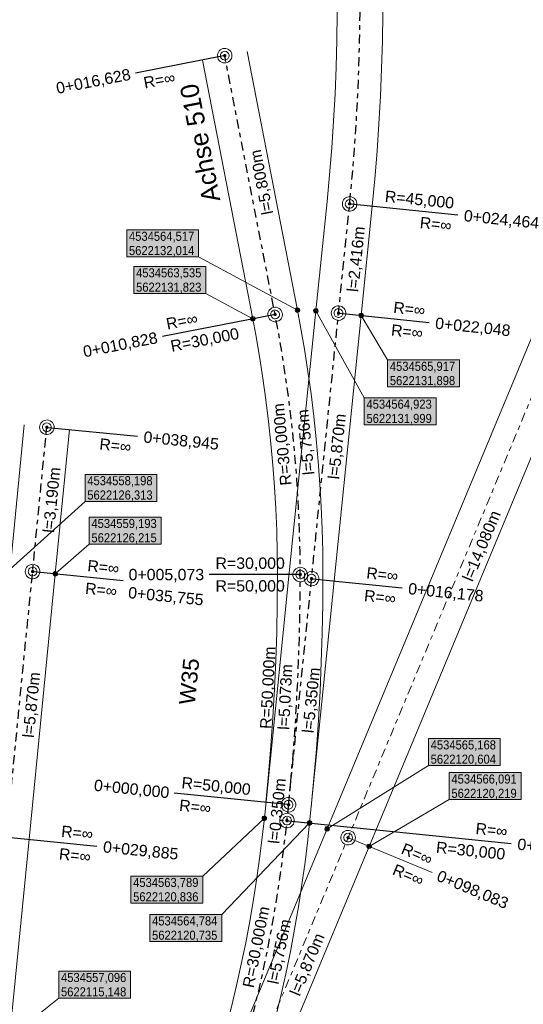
# Model space of a CAD drawing. Extents: x 4534497 to 4534598, y 5622071 to 5622343.
# Tile 5 of 44: x 4534558 to 4534569, y 5622117 to 5622138. Entities that reach past the tile are written whole.
import ezdxf

# ---------------------------------------------------------------- set-up
doc = ezdxf.new("R2010")
doc.units = 0
doc.linetypes.add('LT00000', pattern=[0])
doc.linetypes.add('LT00008', pattern=[0.42, 0.2, -0.1, 0.02, -0.1])
for name, color, linetype, lineweight, true_color in [('A-ELEMENTE', 18, 'LT00000', 5, 0x000000), ('A-LAENGEN', 18, 'LT00000', 5, 0x000000), ('Achsbeschriftung Gleis', 18, 'LT00000', 5, 0x000000), ('ACHSEN', 18, 'LT00000', 5, 0x000000), ('BESCHRIFTUNG', 18, 'LT00000', 5, 0x000000), ('GLEISE', 18, 'LT00000', 5, 0x000000), ('TXT- KOOR_A501', 18, 'LT00000', 5, 0x000000), ('TXT- KOOR_A509', 18, 'LT00000', 5, 0x000000), ('TXT- KOOR_A510', 18, 'LT00000', 5, 0x000000), ('TXT- KOOR_A511', 18, 'LT00000', 5, 0x000000), ('W-NR', 18, 'LT00000', 5, 0x000000)]:
    doc.layers.add(name, color=color, linetype=linetype, lineweight=lineweight, true_color=true_color)
doc.styles.add('TS100', font='arial.ttf', dxfattribs={"height": 0.2})

# ---------------------------------------------------------------- blocks, each defined once
blk = doc.blocks.new('SYMB1109')
at = {"color": 0, "linetype": 'ByBlock', "lineweight": -2, "flags": 128}
for points in [[(0.5, 0), (0.489765, 0.100649), (0.459479, 0.197178), (0.410382, 0.285634), (0.344483, 0.362396), (0.264482, 0.424322), (0.173653, 0.468876), (0.075714, 0.494234), (-0.025325, 0.499358), (-0.125326, 0.484039), (-0.220197, 0.448902), (-0.306053, 0.395388), (-0.379379, 0.325686), (-0.437173, 0.242651), (-0.47707, 0.149682), (-0.497435, 0.050584), (-0.497435, -0.050584), (-0.47707, -0.149682), (-0.437173, -0.242651), (-0.379379, -0.325686), (-0.306053, -0.395388), (-0.220197, -0.448902), (-0.125326, -0.484039), (-0.025325, -0.499358), (0.075714, -0.494234), (0.173653, -0.468876), (0.264482, -0.424322), (0.344483, -0.362396), (0.410382, -0.285634), (0.459479, -0.197178), (0.489765, -0.100649), (0.5, 0)], [(0.3, 0), (0.283745, 0.09741), (0.236742, 0.184264), (0.164084, 0.25115), (0.073646, 0.29082), (-0.024774, 0.298975), (-0.120509, 0.274732), (-0.203184, 0.220717), (-0.263842, 0.142784), (-0.295908, 0.049378), (-0.295908, -0.049378), (-0.263842, -0.142784), (-0.203184, -0.220717), (-0.120509, -0.274732), (-0.024774, -0.298975), (0.073646, -0.29082), (0.164084, -0.25115), (0.236742, -0.184264), (0.283745, -0.09741), (0.3, 0)]]:
    blk.add_lwpolyline(points, close=True, dxfattribs=at)
blk = doc.blocks.new('SYMB151')
at = {"color": 0, "linetype": 'ByBlock', "lineweight": -2, "flags": 128}
for points in [[(0.5, 0), (0.489765, 0.100649), (0.459479, 0.197178), (0.410382, 0.285634), (0.344483, 0.362396), (0.264482, 0.424322), (0.173653, 0.468876), (0.075714, 0.494234), (-0.025325, 0.499358), (-0.125326, 0.484039), (-0.220197, 0.448902), (-0.306053, 0.395388), (-0.379379, 0.325686), (-0.437173, 0.242651), (-0.47707, 0.149682), (-0.497435, 0.050584), (-0.497435, -0.050584), (-0.47707, -0.149682), (-0.437173, -0.242651), (-0.379379, -0.325686), (-0.306053, -0.395388), (-0.220197, -0.448902), (-0.125326, -0.484039), (-0.025325, -0.499358), (0.075714, -0.494234), (0.173653, -0.468876), (0.264482, -0.424322), (0.344483, -0.362396), (0.410382, -0.285634), (0.459479, -0.197178), (0.489765, -0.100649), (0.5, 0)], [(0.26, 0), (0.24432, 0.088925), (0.199172, 0.167125), (0.13, 0.225167), (0.045149, 0.25605), (-0.045149, 0.25605), (-0.13, 0.225167), (-0.199172, 0.167125), (-0.24432, 0.088925), (-0.26, 0), (-0.24432, -0.088925), (-0.199172, -0.167125), (-0.13, -0.225167), (-0.045149, -0.25605), (0.045149, -0.25605), (0.13, -0.225167), (0.199172, -0.167125), (0.24432, -0.088925), (0.26, 0)]]:
    blk.add_lwpolyline(points, close=True, dxfattribs=at)

msp = doc.modelspace()

# ---------------------------------------------------------------- hatches: boundary and pattern name
at = {"layer": 'TXT- KOOR_A501', "linetype": 'Continuous', "lineweight": 25, "true_color": 0xffffff}
for points in [[(4534567.395, 5622121.997), (4534568.975, 5622121.997), (4534568.975, 5622122.591), (4534567.395, 5622122.591)], [(4534567.851, 5622121.246), (4534569.431, 5622121.246), (4534569.431, 5622121.84), (4534567.851, 5622121.84)]]:
    msp.add_hatch(color=7, dxfattribs=at).paths.add_polyline_path(points)
at = {"layer": 'TXT- KOOR_A509', "linetype": 'Continuous', "lineweight": 25, "true_color": 0xffffff}
for points in [[(4534566.498, 5622130.325), (4534568.078, 5622130.325), (4534568.078, 5622130.919), (4534566.498, 5622130.919)], [(4534565.984, 5622129.492), (4534567.564, 5622129.492), (4534567.564, 5622130.086), (4534565.984, 5622130.086)], [(4534560.855, 5622118.97), (4534562.435, 5622118.97), (4534562.435, 5622119.564), (4534560.855, 5622119.564)], [(4534561.271, 5622118.125), (4534562.851, 5622118.125), (4534562.851, 5622118.719), (4534561.271, 5622118.719)]]:
    msp.add_hatch(color=7, dxfattribs=at).paths.add_polyline_path(points)
at = {"layer": 'TXT- KOOR_A510', "linetype": 'Continuous', "lineweight": 25, "true_color": 0xffffff}
for points in [[(4534560.763, 5622133.185), (4534562.343, 5622133.185), (4534562.343, 5622133.779), (4534560.763, 5622133.779)], [(4534560.92, 5622132.38), (4534562.5, 5622132.38), (4534562.5, 5622132.975), (4534560.92, 5622132.975)]]:
    msp.add_hatch(color=7, dxfattribs=at).paths.add_polyline_path(points)
at = {"layer": 'TXT- KOOR_A511', "linetype": 'Continuous', "lineweight": 25, "true_color": 0xffffff}
for points in [[(4534559.847, 5622127.808), (4534561.427, 5622127.808), (4534561.427, 5622128.402), (4534559.847, 5622128.402)], [(4534559.938, 5622126.867), (4534561.518, 5622126.867), (4534561.518, 5622127.461), (4534559.938, 5622127.461)], [(4534559.269, 5622116.879), (4534560.849, 5622116.879), (4534560.849, 5622117.474), (4534559.269, 5622117.474)]]:
    msp.add_hatch(color=7, dxfattribs=at).paths.add_polyline_path(points)

# ---------------------------------------------------------------- linework, layer by layer
at = {"layer": 'ACHSEN', "color": 1, "linetype": 'LT00008', "lineweight": 18, "true_color": 0xff0000, "flags": 128}
msp.add_lwpolyline([(4534500.04, 5622086.432), (4534500.3, 5622086.017), (4534500.567, 5622085.606), (4534500.841, 5622085.2), (4534501.121, 5622084.798), (4534501.408, 5622084.401), (4534501.701, 5622084.009), (4534502.001, 5622083.621), (4534502.307, 5622083.239), (4534502.619, 5622082.861), (4534502.938, 5622082.489), (4534503.262, 5622082.122), (4534503.592, 5622081.76), (4534503.928, 5622081.404), (4534504.27, 5622081.053), (4534504.618, 5622080.708), (4534504.971, 5622080.368), (4534505.33, 5622080.035), (4534505.694, 5622079.707), (4534506.064, 5622079.385), (4534506.438, 5622079.069), (4534506.818, 5622078.76), (4534507.203, 5622078.457), (4534507.592, 5622078.16), (4534507.987, 5622077.869), (4534508.386, 5622077.585), (4534508.79, 5622077.308), (4534509.198, 5622077.037), (4534509.61, 5622076.773), (4534510.027, 5622076.515), (4534510.448, 5622076.265), (4534510.873, 5622076.021), (4534511.302, 5622075.784), (4534511.735, 5622075.555), (4534512.171, 5622075.332), (4534512.611, 5622075.117), (4534513.055, 5622074.908), (4534513.501, 5622074.707), (4534513.951, 5622074.514), (4534514.405, 5622074.328), (4534514.861, 5622074.149), (4534515.32, 5622073.978), (4534515.781, 5622073.814), (4534516.246, 5622073.658), (4534516.712, 5622073.509), (4534517.182, 5622073.368), (4534517.653, 5622073.235), (4534518.127, 5622073.109), (4534518.602, 5622072.991), (4534519.079, 5622072.881), (4534519.558, 5622072.779), (4534520.039, 5622072.684), (4534520.521, 5622072.598), (4534521.005, 5622072.519), (4534521.49, 5622072.448), (4534521.975, 5622072.385), (4534522.462, 5622072.331), (4534522.95, 5622072.284), (4534523.438, 5622072.245), (4534523.927, 5622072.214), (4534524.417, 5622072.191), (4534524.906, 5622072.176), (4534525.396, 5622072.169), (4534525.886, 5622072.17), (4534526.376, 5622072.179), (4534526.865, 5622072.195), (4534527.355, 5622072.22), (4534527.843, 5622072.253), (4534528.332, 5622072.294), (4534528.819, 5622072.343), (4534529.306, 5622072.4), (4534529.791, 5622072.465), (4534530.276, 5622072.538), (4534530.759, 5622072.618), (4534531.241, 5622072.707), (4534531.721, 5622072.803), (4534532.2, 5622072.907), (4534532.677, 5622073.019), (4534533.152, 5622073.139), (4534533.625, 5622073.266), (4534534.096, 5622073.402), (4534534.564, 5622073.544), (4534535.03, 5622073.695), (4534535.494, 5622073.853), (4534535.955, 5622074.019), (4534536.413, 5622074.192), (4534536.869, 5622074.372), (4534537.321, 5622074.56), (4534537.77, 5622074.756), (4534538.216, 5622074.959), (4534538.659, 5622075.168), (4534539.098, 5622075.386), (4534539.534, 5622075.61), (4534539.965, 5622075.841), (4534540.393, 5622076.08), (4534540.817, 5622076.325), (4534541.237, 5622076.577), (4534541.653, 5622076.836), (4534542.065, 5622077.102), (4534542.472, 5622077.375), (4534542.874, 5622077.654), (4534543.272, 5622077.939), (4534543.666, 5622078.232), (4534544.054, 5622078.53), (4534544.438, 5622078.835), (4534544.816, 5622079.146), (4534545.19, 5622079.463), (4534545.558, 5622079.786), (4534545.92, 5622080.115), (4534546.278, 5622080.45), (4534546.63, 5622080.791), (4534546.976, 5622081.138), (4534547.317, 5622081.49), (4534547.651, 5622081.848), (4534547.98, 5622082.211), (4534548.303, 5622082.579), (4534548.62, 5622082.953), (4534548.931, 5622083.332), (4534549.235, 5622083.715), (4534549.533, 5622084.104), (4534549.825, 5622084.498), (4534550.11, 5622084.896), (4534550.389, 5622085.299), (4534550.661, 5622085.706), (4534550.927, 5622086.118), (4534551.185, 5622086.534), (4534551.437, 5622086.954), (4534551.682, 5622087.378), (4534551.92, 5622087.806), (4534552.151, 5622088.238), (4534552.375, 5622088.674), (4534552.592, 5622089.114), (4534552.802, 5622089.556), (4534553.004, 5622090.002), (4534553.199, 5622090.452), (4534553.31, 5622090.717), (4534555.352, 5622095.662), (4534557.592, 5622101.087), (4534557.974, 5622102.012), (4534559.183, 5622104.926), (4534561.317, 5622110.053), (4534563.374, 5622114.992), (4534565.63, 5622120.411), (4534571.041, 5622133.41), (4534573.098, 5622138.349), (4534575.354, 5622143.768), (4534576.388, 5622146.251), (4534578.444, 5622151.19), (4534580.7, 5622156.609), (4534582.429, 5622160.761), (4534584.485, 5622165.7), (4534586.741, 5622171.119), (4534587.398, 5622172.697), (4534589.454, 5622177.636), (4534591.711, 5622183.055), (4534591.895, 5622183.509), (4534592.072, 5622183.965), (4534592.242, 5622184.425), (4534592.404, 5622184.887), (4534592.559, 5622185.352), (4534592.706, 5622185.819), (4534592.845, 5622186.289), (4534592.977, 5622186.761), (4534593.101, 5622187.235), (4534593.217, 5622187.711), (4534593.325, 5622188.189), (4534593.426, 5622188.668), (4534593.518, 5622189.149), (4534593.603, 5622189.632), (4534593.68, 5622190.115), (4534593.749, 5622190.6), (4534593.81, 5622191.086), (4534593.863, 5622191.573), (4534593.909, 5622192.061), (4534593.946, 5622192.55), (4534593.975, 5622193.039), (4534593.996, 5622193.528), (4534594.01, 5622194.018), (4534594.015, 5622194.508), (4534594.012, 5622194.998), (4534594.002, 5622195.487), (4534593.983, 5622195.977), (4534593.956, 5622196.466), (4534593.921, 5622196.955), (4534593.879, 5622197.443), (4534593.828, 5622197.93), (4534593.769, 5622198.416), (4534593.703, 5622198.902), (4534593.628, 5622199.386), (4534593.546, 5622199.869), (4534593.463, 5622200.314), (4534577.487, 5622282.449), (4534577.389, 5622282.929), (4534577.284, 5622283.408), (4534577.171, 5622283.884), (4534577.05, 5622284.359), (4534576.922, 5622284.832), (4534576.785, 5622285.302), (4534576.641, 5622285.771), (4534576.49, 5622286.237), (4534576.331, 5622286.7), (4534576.164, 5622287.16), (4534575.99, 5622287.618), (4534575.808, 5622288.073), (4534575.619, 5622288.525), (4534575.422, 5622288.974), (4534575.219, 5622289.42), (4534575.008, 5622289.862), (4534574.79, 5622290.3), (4534574.564, 5622290.735), (4534574.332, 5622291.167), (4534574.092, 5622291.594), (4534573.846, 5622292.017), (4534573.593, 5622292.437), (4534573.333, 5622292.852), (4534573.066, 5622293.263), (4534572.793, 5622293.669), (4534572.513, 5622294.071), (4534572.226, 5622294.469), (4534571.933, 5622294.861), (4534571.634, 5622295.249), (4534571.328, 5622295.632), (4534571.016, 5622296.01), (4534570.698, 5622296.382), (4534570.374, 5622296.75), (4534570.044, 5622297.112), (4534569.708, 5622297.468), (4534569.393, 5622297.793), (4534565.27, 5622301.971), (4534561.512, 5622305.779), (4534560.312, 5622306.996), (4534556.189, 5622311.174), (4534552.431, 5622314.982), (4534547.873, 5622319.601)], dxfattribs=at)
at = {"layer": 'ACHSEN', "color": 34, "linetype": 'LT00008', "lineweight": 25, "true_color": 0x954a00, "flags": 128}
msp.add_lwpolyline([(4534561.452, 5622110.376), (4534561.691, 5622110.962), (4534561.923, 5622111.55), (4534562.148, 5622112.142), (4534562.365, 5622112.736), (4534562.574, 5622113.332), (4534562.776, 5622113.932), (4534562.97, 5622114.534), (4534563.161, 5622115.15), (4534563.299, 5622115.621), (4534563.429, 5622116.093), (4534563.551, 5622116.567), (4534563.665, 5622117.044), (4534563.772, 5622117.522), (4534563.871, 5622118.002), (4534563.962, 5622118.483), (4534564.045, 5622118.966), (4534564.12, 5622119.45), (4534564.188, 5622119.935), (4534564.247, 5622120.421), (4534564.287, 5622120.786), (4534564.827, 5622126.109), (4534565.42, 5622131.949), (4534565.664, 5622134.352), (4534565.721, 5622134.95), (4534565.769, 5622135.548), (4534565.81, 5622136.146), (4534565.843, 5622136.745), (4534565.867, 5622137.345), (4534565.884, 5622137.945), (4534565.893, 5622138.544), (4534565.894, 5622139.144), (4534565.886, 5622139.744), (4534565.871, 5622140.344), (4534565.848, 5622140.944), (4534565.817, 5622141.543), (4534565.777, 5622142.142), (4534565.73, 5622142.74), (4534565.675, 5622143.337), (4534565.612, 5622143.934), (4534565.541, 5622144.53), (4534565.462, 5622145.124), (4534565.375, 5622145.718), (4534565.28, 5622146.31), (4534565.177, 5622146.902), (4534565.066, 5622147.49), (4534533.843, 5622308.014), (4534533.753, 5622308.496), (4534533.671, 5622308.979), (4534533.597, 5622309.463), (4534533.532, 5622309.949), (4534533.474, 5622310.435), (4534533.424, 5622310.922), (4534533.381, 5622311.41), (4534533.347, 5622311.899), (4534533.321, 5622312.388), (4534533.303, 5622312.878), (4534533.293, 5622313.368), (4534533.291, 5622313.734), (4534533.295, 5622314.367), (4534533.306, 5622314.999), (4534533.326, 5622315.631), (4534533.354, 5622316.263), (4534533.39, 5622316.895), (4534533.434, 5622317.526), (4534533.485, 5622318.156), (4534533.547, 5622318.799)], dxfattribs=at)
at = {"layer": 'ACHSEN', "color": 40, "linetype": 'LT00008', "lineweight": 25, "true_color": 0xffa52b, "flags": 128}
msp.add_lwpolyline([(4534564.322, 5622121.134), (4534564.382, 5622121.764), (4534564.434, 5622122.394), (4534564.478, 5622123.025), (4534564.514, 5622123.656), (4534564.542, 5622124.288), (4534564.562, 5622124.92), (4534564.574, 5622125.553), (4534564.578, 5622126.198), (4534564.574, 5622126.688), (4534564.561, 5622127.178), (4534564.541, 5622127.667), (4534564.513, 5622128.157), (4534564.477, 5622128.645), (4534564.433, 5622129.133), (4534564.381, 5622129.62), (4534564.321, 5622130.106), (4534564.253, 5622130.591), (4534564.177, 5622131.075), (4534564.094, 5622131.558), (4534564.026, 5622131.919), (4534562.918, 5622137.612)], dxfattribs=at)
at = {"layer": 'ACHSEN', "color": 225, "linetype": 'LT00008', "lineweight": 25, "true_color": 0x97537d, "flags": 128}
msp.add_lwpolyline([(4534553.443, 5622091.04), (4534553.681, 5622091.626), (4534553.911, 5622092.215), (4534554.134, 5622092.807), (4534554.349, 5622093.402), (4534554.557, 5622093.999), (4534554.757, 5622094.599), (4534554.95, 5622095.202), (4534555.139, 5622095.819), (4534555.275, 5622096.29), (4534555.404, 5622096.762), (4534555.525, 5622097.237), (4534555.638, 5622097.714), (4534555.743, 5622098.192), (4534555.841, 5622098.672), (4534555.93, 5622099.154), (4534556.012, 5622099.637), (4534556.086, 5622100.121), (4534556.152, 5622100.607), (4534556.21, 5622101.093), (4534556.248, 5622101.458), (4534556.773, 5622106.782), (4534557.35, 5622112.624), (4534557.594, 5622115.098), (4534558.119, 5622120.423), (4534558.695, 5622126.264), (4534559.008, 5622129.438)], dxfattribs=at)
at = {"layer": 'BESCHRIFTUNG', "color": 40, "lineweight": 25, "true_color": 0xffa52b}
for p, q in [((4534562.894, 5622137.607), (4534560.955, 5622137.23)), ((4534564.001, 5622131.914), (4534561.547, 5622131.437)), ((4534564.553, 5622126.198), (4534562.578, 5622126.198)), ((4534564.297, 5622121.137), (4534561.81, 5622121.389))]:
    msp.add_line(p, q, dxfattribs=at)
at = {"layer": 'BESCHRIFTUNG', "color": 34, "lineweight": 25, "true_color": 0x954a00}
for p, q in [((4534565.689, 5622134.35), (4534568.041, 5622134.111)), ((4534565.445, 5622131.946), (4534567.41, 5622131.746)), ((4534564.852, 5622126.106), (4534566.817, 5622125.907)), ((4534564.311, 5622120.783), (4534569.217, 5622120.285))]:
    msp.add_line(p, q, dxfattribs=at)
at = {"layer": 'BESCHRIFTUNG', "color": 225, "lineweight": 25, "true_color": 0x97537d}
for p, q in [((4534559.033, 5622129.436), (4534560.999, 5622129.242)), ((4534558.72, 5622126.262), (4534560.686, 5622126.068)), ((4534558.144, 5622120.42), (4534560.109, 5622120.226))]:
    msp.add_line(p, q, dxfattribs=at)
at = {"layer": 'BESCHRIFTUNG', "color": 1, "lineweight": 18, "true_color": 0xff0000}
msp.add_line((4534565.653, 5622120.402), (4534567.476, 5622119.643), dxfattribs=at)
at = {"layer": 'GLEISE', "color": 18, "lineweight": 18, "true_color": 0x000000, "flags": 128}
for points in [[(4534499.614, 5622086.17), (4534499.879, 5622085.748), (4534500.15, 5622085.33), (4534500.428, 5622084.917), (4534500.713, 5622084.509), (4534501.005, 5622084.105), (4534501.303, 5622083.706), (4534501.608, 5622083.312), (4534501.919, 5622082.923), (4534502.237, 5622082.539), (4534502.56, 5622082.161), (4534502.89, 5622081.788), (4534503.226, 5622081.42), (4534503.568, 5622081.058), (4534503.915, 5622080.701), (4534504.269, 5622080.35), (4534504.628, 5622080.005), (4534504.992, 5622079.666), (4534505.363, 5622079.332), (4534505.738, 5622079.005), (4534506.119, 5622078.684), (4534506.505, 5622078.37), (4534506.896, 5622078.061), (4534507.292, 5622077.76), (4534507.693, 5622077.464), (4534508.099, 5622077.175), (4534508.51, 5622076.893), (4534508.925, 5622076.618), (4534509.344, 5622076.349), (4534509.768, 5622076.088), (4534510.196, 5622075.833), (4534510.628, 5622075.585), (4534511.064, 5622075.344), (4534511.504, 5622075.111), (4534511.948, 5622074.885), (4534512.395, 5622074.666), (4534512.846, 5622074.454), (4534513.3, 5622074.25), (4534513.758, 5622074.053), (4534514.218, 5622073.864), (4534514.682, 5622073.682), (4534515.149, 5622073.508), (4534515.618, 5622073.341), (4534516.09, 5622073.182), (4534516.565, 5622073.031), (4534517.042, 5622072.888), (4534517.521, 5622072.752), (4534518.002, 5622072.625), (4534518.486, 5622072.505), (4534518.971, 5622072.393), (4534519.458, 5622072.289), (4534519.947, 5622072.193), (4534520.437, 5622072.105), (4534520.929, 5622072.025), (4534521.421, 5622071.953), (4534521.915, 5622071.889), (4534522.41, 5622071.833), (4534522.906, 5622071.786), (4534523.403, 5622071.746), (4534523.9, 5622071.714), (4534524.397, 5622071.691), (4534524.895, 5622071.676), (4534525.393, 5622071.669), (4534525.891, 5622071.67), (4534526.389, 5622071.679), (4534526.887, 5622071.696), (4534527.384, 5622071.721), (4534527.881, 5622071.755), (4534528.377, 5622071.796), (4534528.873, 5622071.846), (4534529.368, 5622071.904), (4534529.861, 5622071.97), (4534530.354, 5622072.044), (4534530.845, 5622072.126), (4534531.335, 5622072.216), (4534531.823, 5622072.314), (4534532.31, 5622072.419), (4534532.795, 5622072.533), (4534533.278, 5622072.655), (4534533.759, 5622072.785), (4534534.237, 5622072.922), (4534534.714, 5622073.067), (4534535.188, 5622073.22), (4534535.659, 5622073.381), (4534536.128, 5622073.55), (4534536.594, 5622073.726), (4534537.057, 5622073.909), (4534537.517, 5622074.1), (4534537.973, 5622074.299), (4534538.427, 5622074.505), (4534538.877, 5622074.718), (4534539.323, 5622074.939), (4534539.766, 5622075.167), (4534540.205, 5622075.403), (4534540.64, 5622075.645), (4534541.071, 5622075.894), (4534541.498, 5622076.151), (4534541.921, 5622076.414), (4534542.339, 5622076.684), (4534542.753, 5622076.961), (4534543.163, 5622077.245), (4534543.567, 5622077.536), (4534543.967, 5622077.833), (4534544.362, 5622078.136), (4534544.752, 5622078.446), (4534545.137, 5622078.762), (4534545.516, 5622079.085), (4534545.891, 5622079.413), (4534546.259, 5622079.748), (4534546.623, 5622080.089), (4534546.981, 5622080.435), (4534547.333, 5622080.787), (4534547.679, 5622081.145), (4534548.019, 5622081.509), (4534548.353, 5622081.878), (4534548.682, 5622082.253), (4534549.004, 5622082.633), (4534549.32, 5622083.018), (4534549.629, 5622083.408), (4534549.932, 5622083.803), (4534550.229, 5622084.203), (4534550.519, 5622084.608), (4534550.803, 5622085.018), (4534551.079, 5622085.432), (4534551.349, 5622085.85), (4534551.612, 5622086.273), (4534551.868, 5622086.7), (4534552.117, 5622087.132), (4534552.359, 5622087.567), (4534552.594, 5622088.006), (4534552.822, 5622088.449), (4534553.042, 5622088.896), (4534553.255, 5622089.346), (4534553.461, 5622089.8), (4534553.659, 5622090.257), (4534553.772, 5622090.526), (4534555.814, 5622095.471), (4534558.055, 5622100.896), (4534558.436, 5622101.821), (4534559.644, 5622104.734), (4534561.779, 5622109.861), (4534563.835, 5622114.8), (4534566.091, 5622120.219), (4534571.503, 5622133.218), (4534573.559, 5622138.157), (4534575.816, 5622143.576), (4534576.85, 5622146.059), (4534578.906, 5622150.998), (4534581.162, 5622156.417), (4534582.89, 5622160.569), (4534584.947, 5622165.508), (4534587.203, 5622170.927), (4534587.86, 5622172.505), (4534589.916, 5622177.444), (4534592.172, 5622182.863), (4534592.36, 5622183.324), (4534592.54, 5622183.788), (4534592.712, 5622184.256), (4534592.877, 5622184.726), (4534593.035, 5622185.198), (4534593.184, 5622185.673), (4534593.326, 5622186.151), (4534593.459, 5622186.631), (4534593.585, 5622187.112), (4534593.703, 5622187.596), (4534593.814, 5622188.082), (4534593.916, 5622188.569), (4534594.01, 5622189.059), (4534594.096, 5622189.549), (4534594.175, 5622190.041), (4534594.245, 5622190.534), (4534594.307, 5622191.028), (4534594.361, 5622191.523), (4534594.407, 5622192.019), (4534594.445, 5622192.516), (4534594.475, 5622193.013), (4534594.496, 5622193.511), (4534594.51, 5622194.008), (4534594.515, 5622194.506), (4534594.512, 5622195.005), (4534594.501, 5622195.502), (4534594.482, 5622196), (4534594.455, 5622196.497), (4534594.42, 5622196.994), (4534594.376, 5622197.49), (4534594.325, 5622197.986), (4534594.265, 5622198.48), (4534594.198, 5622198.974), (4534594.122, 5622199.466), (4534594.038, 5622199.957), (4534593.954, 5622200.409), (4534577.978, 5622282.545), (4534577.879, 5622283.033), (4534577.771, 5622283.519), (4534577.656, 5622284.004), (4534577.534, 5622284.486), (4534577.403, 5622284.967), (4534577.264, 5622285.445), (4534577.118, 5622285.922), (4534576.964, 5622286.395), (4534576.802, 5622286.866), (4534576.633, 5622287.334), (4534576.455, 5622287.8), (4534576.271, 5622288.263), (4534576.079, 5622288.722), (4534575.879, 5622289.178), (4534575.672, 5622289.631), (4534575.457, 5622290.081), (4534575.235, 5622290.527), (4534575.006, 5622290.969), (4534574.77, 5622291.407), (4534574.527, 5622291.842), (4534574.276, 5622292.272), (4534574.019, 5622292.699), (4534573.754, 5622293.121), (4534573.483, 5622293.539), (4534573.205, 5622293.952), (4534572.92, 5622294.361), (4534572.629, 5622294.764), (4534572.331, 5622295.164), (4534572.027, 5622295.558), (4534571.716, 5622295.947), (4534571.399, 5622296.331), (4534571.076, 5622296.71), (4534570.746, 5622297.083), (4534570.411, 5622297.452), (4534570.069, 5622297.814), (4534569.749, 5622298.144), (4534565.626, 5622302.322), (4534561.868, 5622306.13), (4534560.667, 5622307.347), (4534556.545, 5622311.525), (4534552.787, 5622315.333), (4534548.229, 5622319.952)], [(4534500.465, 5622086.694), (4534500.721, 5622086.286), (4534500.984, 5622085.882), (4534501.253, 5622085.483), (4534501.529, 5622085.088), (4534501.811, 5622084.697), (4534502.099, 5622084.312), (4534502.394, 5622083.93), (4534502.695, 5622083.554), (4534503.002, 5622083.183), (4534503.315, 5622082.817), (4534503.634, 5622082.456), (4534503.959, 5622082.1), (4534504.289, 5622081.75), (4534504.626, 5622081.405), (4534504.967, 5622081.065), (4534505.315, 5622080.732), (4534505.668, 5622080.403), (4534506.026, 5622080.081), (4534506.389, 5622079.765), (4534506.757, 5622079.454), (4534507.131, 5622079.15), (4534507.509, 5622078.852), (4534507.892, 5622078.56), (4534508.28, 5622078.274), (4534508.672, 5622077.995), (4534509.069, 5622077.722), (4534509.471, 5622077.456), (4534509.876, 5622077.196), (4534510.286, 5622076.943), (4534510.7, 5622076.696), (4534511.118, 5622076.457), (4534511.54, 5622076.224), (4534511.966, 5622075.998), (4534512.395, 5622075.779), (4534512.827, 5622075.567), (4534513.263, 5622075.363), (4534513.703, 5622075.165), (4534514.145, 5622074.975), (4534514.591, 5622074.792), (4534515.039, 5622074.616), (4534515.491, 5622074.447), (4534515.945, 5622074.286), (4534516.401, 5622074.133), (4534516.86, 5622073.987), (4534517.322, 5622073.848), (4534517.785, 5622073.717), (4534518.251, 5622073.593), (4534518.718, 5622073.477), (4534519.188, 5622073.369), (4534519.659, 5622073.269), (4534520.132, 5622073.176), (4534520.606, 5622073.091), (4534521.081, 5622073.013), (4534521.558, 5622072.944), (4534522.036, 5622072.882), (4534522.514, 5622072.828), (4534522.994, 5622072.782), (4534523.474, 5622072.743), (4534523.955, 5622072.713), (4534524.436, 5622072.69), (4534524.917, 5622072.675), (4534525.399, 5622072.669), (4534525.881, 5622072.67), (4534526.363, 5622072.678), (4534526.844, 5622072.695), (4534527.325, 5622072.72), (4534527.806, 5622072.752), (4534528.286, 5622072.792), (4534528.765, 5622072.84), (4534529.244, 5622072.896), (4534529.721, 5622072.96), (4534530.197, 5622073.031), (4534530.673, 5622073.111), (4534531.146, 5622073.198), (4534531.619, 5622073.292), (4534532.089, 5622073.395), (4534532.558, 5622073.505), (4534533.025, 5622073.623), (4534533.491, 5622073.748), (4534533.954, 5622073.881), (4534534.414, 5622074.022), (4534534.873, 5622074.169), (4534535.329, 5622074.325), (4534535.782, 5622074.488), (4534536.233, 5622074.658), (4534536.681, 5622074.836), (4534537.125, 5622075.021), (4534537.567, 5622075.213), (4534538.006, 5622075.412), (4534538.441, 5622075.618), (4534538.873, 5622075.832), (4534539.301, 5622076.053), (4534539.726, 5622076.28), (4534540.147, 5622076.515), (4534540.564, 5622076.756), (4534540.976, 5622077.004), (4534541.385, 5622077.259), (4534541.79, 5622077.52), (4534542.19, 5622077.788), (4534542.586, 5622078.062), (4534542.978, 5622078.343), (4534543.364, 5622078.63), (4534543.746, 5622078.924), (4534544.123, 5622079.224), (4534544.496, 5622079.53), (4534544.863, 5622079.841), (4534545.225, 5622080.159), (4534545.581, 5622080.483), (4534545.933, 5622080.812), (4534546.279, 5622081.148), (4534546.619, 5622081.488), (4534546.954, 5622081.835), (4534547.283, 5622082.186), (4534547.607, 5622082.543), (4534547.924, 5622082.906), (4534548.236, 5622083.273), (4534548.541, 5622083.646), (4534548.841, 5622084.023), (4534549.134, 5622084.405), (4534549.421, 5622084.792), (4534549.701, 5622085.184), (4534549.976, 5622085.58), (4534550.243, 5622085.98), (4534550.504, 5622086.385), (4534550.759, 5622086.794), (4534551.006, 5622087.208), (4534551.247, 5622087.625), (4534551.481, 5622088.046), (4534551.708, 5622088.471), (4534551.929, 5622088.899), (4534552.142, 5622089.331), (4534552.348, 5622089.767), (4534552.547, 5622090.205), (4534552.739, 5622090.647), (4534552.848, 5622090.908), (4534554.89, 5622095.853), (4534557.13, 5622101.278), (4534557.512, 5622102.202), (4534558.721, 5622105.118), (4534560.856, 5622110.246), (4534562.912, 5622115.185), (4534565.168, 5622120.604), (4534570.58, 5622133.602), (4534572.636, 5622138.541), (4534574.892, 5622143.96), (4534575.926, 5622146.444), (4534577.983, 5622151.383), (4534580.239, 5622156.802), (4534581.967, 5622160.953), (4534584.023, 5622165.892), (4534586.28, 5622171.311), (4534586.937, 5622172.889), (4534588.993, 5622177.828), (4534591.249, 5622183.247), (4534591.431, 5622183.693), (4534591.605, 5622184.142), (4534591.772, 5622184.594), (4534591.931, 5622185.049), (4534592.083, 5622185.506), (4534592.228, 5622185.966), (4534592.365, 5622186.427), (4534592.494, 5622186.891), (4534592.616, 5622187.357), (4534592.73, 5622187.825), (4534592.837, 5622188.295), (4534592.935, 5622188.767), (4534593.027, 5622189.24), (4534593.11, 5622189.714), (4534593.186, 5622190.19), (4534593.254, 5622190.667), (4534593.314, 5622191.145), (4534593.366, 5622191.624), (4534593.41, 5622192.103), (4534593.447, 5622192.584), (4534593.476, 5622193.065), (4534593.497, 5622193.546), (4534593.51, 5622194.027), (4534593.515, 5622194.509), (4534593.512, 5622194.991), (4534593.502, 5622195.472), (4534593.483, 5622195.954), (4534593.457, 5622196.435), (4534593.423, 5622196.915), (4534593.381, 5622197.395), (4534593.331, 5622197.874), (4534593.274, 5622198.353), (4534593.208, 5622198.83), (4534593.135, 5622199.306), (4534593.054, 5622199.781), (4534592.972, 5622200.218), (4534576.996, 5622282.354), (4534576.9, 5622282.826), (4534576.797, 5622283.296), (4534576.685, 5622283.765), (4534576.567, 5622284.232), (4534576.44, 5622284.697), (4534576.306, 5622285.159), (4534576.165, 5622285.62), (4534576.015, 5622286.078), (4534575.859, 5622286.534), (4534575.695, 5622286.987), (4534575.524, 5622287.437), (4534575.345, 5622287.884), (4534575.159, 5622288.329), (4534574.966, 5622288.77), (4534574.766, 5622289.208), (4534574.558, 5622289.643), (4534574.344, 5622290.074), (4534574.122, 5622290.502), (4534573.894, 5622290.926), (4534573.658, 5622291.346), (4534573.416, 5622291.763), (4534573.167, 5622292.175), (4534572.911, 5622292.583), (4534572.649, 5622292.987), (4534572.38, 5622293.387), (4534572.105, 5622293.782), (4534571.823, 5622294.173), (4534571.535, 5622294.559), (4534571.24, 5622294.94), (4534570.94, 5622295.317), (4534570.633, 5622295.688), (4534570.32, 5622296.055), (4534570.002, 5622296.416), (4534569.677, 5622296.772), (4534569.347, 5622297.123), (4534569.037, 5622297.441), (4534564.914, 5622301.62), (4534561.156, 5622305.428), (4534559.956, 5622306.644), (4534555.833, 5622310.823), (4534552.075, 5622314.631), (4534547.517, 5622319.25)], [(4534560.99, 5622110.569), (4534561.227, 5622111.148), (4534561.457, 5622111.731), (4534561.679, 5622112.316), (4534561.894, 5622112.904), (4534562.101, 5622113.495), (4534562.301, 5622114.088), (4534562.494, 5622114.684), (4534562.682, 5622115.295), (4534562.818, 5622115.757), (4534562.946, 5622116.222), (4534563.066, 5622116.688), (4534563.178, 5622117.156), (4534563.283, 5622117.627), (4534563.38, 5622118.098), (4534563.47, 5622118.572), (4534563.552, 5622119.047), (4534563.626, 5622119.523), (4534563.692, 5622120), (4534563.75, 5622120.478), (4534563.789, 5622120.836), (4534564.33, 5622126.159), (4534564.923, 5622131.999), (4534565.167, 5622134.403), (4534565.223, 5622134.993), (4534565.271, 5622135.585), (4534565.311, 5622136.177), (4534565.343, 5622136.769), (4534565.368, 5622137.362), (4534565.384, 5622137.955), (4534565.393, 5622138.548), (4534565.394, 5622139.142), (4534565.386, 5622139.735), (4534565.371, 5622140.328), (4534565.348, 5622140.921), (4534565.317, 5622141.514), (4534565.279, 5622142.106), (4534565.232, 5622142.697), (4534565.177, 5622143.288), (4534565.115, 5622143.878), (4534565.045, 5622144.467), (4534564.966, 5622145.055), (4534564.88, 5622145.642), (4534564.787, 5622146.228), (4534564.685, 5622146.813), (4534564.576, 5622147.395), (4534533.352, 5622307.919), (4534533.261, 5622308.408), (4534533.178, 5622308.899), (4534533.103, 5622309.392), (4534533.036, 5622309.885), (4534532.977, 5622310.38), (4534532.926, 5622310.875), (4534532.883, 5622311.372), (4534532.848, 5622311.868), (4534532.822, 5622312.366), (4534532.803, 5622312.864), (4534532.793, 5622313.361), (4534532.791, 5622313.734), (4534532.795, 5622314.373), (4534532.807, 5622315.012), (4534532.827, 5622315.65), (4534532.855, 5622316.288), (4534532.891, 5622316.926), (4534532.935, 5622317.563), (4534532.987, 5622318.2), (4534533.049, 5622318.849)], [(4534561.914, 5622110.184), (4534562.155, 5622110.776), (4534562.39, 5622111.37), (4534562.616, 5622111.967), (4534562.836, 5622112.567), (4534563.047, 5622113.17), (4534563.251, 5622113.775), (4534563.447, 5622114.383), (4534563.64, 5622115.006), (4534563.78, 5622115.484), (4534563.912, 5622115.964), (4534564.036, 5622116.446), (4534564.152, 5622116.931), (4534564.261, 5622117.417), (4534564.362, 5622117.905), (4534564.454, 5622118.394), (4534564.539, 5622118.885), (4534564.615, 5622119.377), (4534564.684, 5622119.87), (4534564.744, 5622120.365), (4534564.784, 5622120.735), (4534565.324, 5622126.058), (4534565.917, 5622131.898), (4534566.162, 5622134.302), (4534566.219, 5622134.906), (4534566.268, 5622135.51), (4534566.309, 5622136.116), (4534566.342, 5622136.721), (4534566.367, 5622137.327), (4534566.384, 5622137.934), (4534566.393, 5622138.541), (4534566.394, 5622139.147), (4534566.386, 5622139.754), (4534566.371, 5622140.36), (4534566.347, 5622140.966), (4534566.316, 5622141.572), (4534566.276, 5622142.178), (4534566.228, 5622142.782), (4534566.172, 5622143.387), (4534566.109, 5622143.99), (4534566.037, 5622144.592), (4534565.957, 5622145.194), (4534565.869, 5622145.794), (4534565.773, 5622146.393), (4534565.669, 5622146.991), (4534565.557, 5622147.586), (4534534.333, 5622308.11), (4534534.245, 5622308.583), (4534534.165, 5622309.058), (4534534.092, 5622309.534), (4534534.028, 5622310.012), (4534533.971, 5622310.49), (4534533.921, 5622310.969), (4534533.88, 5622311.449), (4534533.846, 5622311.93), (4534533.821, 5622312.411), (4534533.803, 5622312.892), (4534533.793, 5622313.374), (4534533.791, 5622313.735), (4534533.795, 5622314.361), (4534533.806, 5622314.987), (4534533.826, 5622315.613), (4534533.853, 5622316.238), (4534533.889, 5622316.863), (4534533.932, 5622317.488), (4534533.984, 5622318.112), (4534534.044, 5622318.748)], [(4534564.819, 5622121.084), (4534564.88, 5622121.72), (4534564.932, 5622122.356), (4534564.977, 5622122.993), (4534565.013, 5622123.631), (4534565.041, 5622124.269), (4534565.062, 5622124.908), (4534565.074, 5622125.546), (4534565.078, 5622126.198), (4534565.073, 5622126.697), (4534565.061, 5622127.194), (4534565.041, 5622127.692), (4534565.012, 5622128.189), (4534564.975, 5622128.686), (4534564.931, 5622129.182), (4534564.878, 5622129.677), (4534564.817, 5622130.172), (4534564.748, 5622130.665), (4534564.671, 5622131.157), (4534564.586, 5622131.648), (4534564.517, 5622132.014), (4534563.409, 5622137.707)], [(4534563.824, 5622121.185), (4534563.884, 5622121.808), (4534563.935, 5622122.432), (4534563.979, 5622123.057), (4534564.014, 5622123.682), (4534564.042, 5622124.307), (4534564.062, 5622124.933), (4534564.074, 5622125.559), (4534564.078, 5622126.198), (4534564.074, 5622126.68), (4534564.062, 5622127.162), (4534564.042, 5622127.643), (4534564.014, 5622128.124), (4534563.979, 5622128.604), (4534563.935, 5622129.084), (4534563.884, 5622129.563), (4534563.825, 5622130.041), (4534563.759, 5622130.518), (4534563.684, 5622130.994), (4534563.602, 5622131.469), (4534563.535, 5622131.823), (4534562.428, 5622137.516)], [(4534552.981, 5622091.231), (4534553.217, 5622091.811), (4534553.444, 5622092.395), (4534553.665, 5622092.98), (4534553.878, 5622093.569), (4534554.084, 5622094.161), (4534554.282, 5622094.755), (4534554.473, 5622095.351), (4534554.66, 5622095.962), (4534554.794, 5622096.425), (4534554.92, 5622096.89), (4534555.039, 5622097.357), (4534555.15, 5622097.825), (4534555.254, 5622098.296), (4534555.35, 5622098.768), (4534555.438, 5622099.241), (4534555.518, 5622099.716), (4534555.591, 5622100.193), (4534555.656, 5622100.67), (4534555.713, 5622101.148), (4534555.75, 5622101.507), (4534556.276, 5622106.831), (4534556.852, 5622112.673), (4534557.096, 5622115.148), (4534557.621, 5622120.472), (4534558.198, 5622126.313), (4534558.511, 5622129.488)], [(4534553.905, 5622090.849), (4534554.146, 5622091.441), (4534554.378, 5622092.036), (4534554.603, 5622092.634), (4534554.821, 5622093.235), (4534555.03, 5622093.838), (4534555.233, 5622094.444), (4534555.427, 5622095.052), (4534555.618, 5622095.676), (4534555.756, 5622096.154), (4534555.887, 5622096.635), (4534556.01, 5622097.118), (4534556.125, 5622097.602), (4534556.232, 5622098.089), (4534556.331, 5622098.577), (4534556.422, 5622099.066), (4534556.506, 5622099.557), (4534556.581, 5622100.05), (4534556.648, 5622100.543), (4534556.707, 5622101.038), (4534556.746, 5622101.409), (4534557.271, 5622106.733), (4534557.847, 5622112.575), (4534558.091, 5622115.049), (4534558.616, 5622120.374), (4534559.193, 5622126.215), (4534559.506, 5622129.389)]]:
    msp.add_lwpolyline(points, dxfattribs=at)
at = {"layer": 'TXT- KOOR_A501'}
for p, q in [((4534567.395, 5622121.997), (4534565.168, 5622120.604)), ((4534567.851, 5622121.246), (4534566.091, 5622120.219))]:
    msp.add_line(p, q, dxfattribs=at)
at = {"layer": 'TXT- KOOR_A501', "flags": 128}
for points in [[(4534567.395, 5622121.997), (4534568.975, 5622121.997), (4534568.975, 5622122.591), (4534567.395, 5622122.591), (4534567.395, 5622121.997)], [(4534567.851, 5622121.246), (4534569.431, 5622121.246), (4534569.431, 5622121.84), (4534567.851, 5622121.84), (4534567.851, 5622121.246)], [(4534565.143, 5622120.646), (4534565.17, 5622120.653), (4534565.193, 5622120.646), (4534565.21, 5622120.63), (4534565.218, 5622120.604), (4534565.211, 5622120.58), (4534565.194, 5622120.562), (4534565.167, 5622120.554), (4534565.142, 5622120.562), (4534565.126, 5622120.577), (4534565.119, 5622120.599), (4534565.124, 5622120.626), (4534565.143, 5622120.646)], [(4534566.067, 5622120.262), (4534566.094, 5622120.269), (4534566.118, 5622120.261), (4534566.134, 5622120.244), (4534566.141, 5622120.218), (4534566.134, 5622120.194), (4534566.116, 5622120.177), (4534566.088, 5622120.17), (4534566.064, 5622120.179), (4534566.049, 5622120.194), (4534566.042, 5622120.216), (4534566.048, 5622120.243), (4534566.067, 5622120.262)]]:
    msp.add_lwpolyline(points, close=True, dxfattribs=at)
for points in [[(4534565.132, 5622120.605), (4534565.153, 5622120.571), (4534565.181, 5622120.564), (4534565.139, 5622120.632), (4534565.156, 5622120.643), (4534565.198, 5622120.575), (4534565.204, 5622120.603), (4534565.183, 5622120.637)], [(4534566.055, 5622120.221), (4534566.076, 5622120.187), (4534566.103, 5622120.18), (4534566.063, 5622120.249), (4534566.08, 5622120.259), (4534566.12, 5622120.19), (4534566.127, 5622120.217), (4534566.107, 5622120.252)]]:
    msp.add_lwpolyline(points, dxfattribs=at)
at = {"layer": 'TXT- KOOR_A509'}
for p, q in [((4534565.984, 5622130.086), (4534564.923, 5622131.999)), ((4534566.498, 5622130.919), (4534565.917, 5622131.898)), ((4534562.435, 5622119.564), (4534563.789, 5622120.836)), ((4534562.851, 5622118.719), (4534564.784, 5622120.735))]:
    msp.add_line(p, q, dxfattribs=at)
at = {"layer": 'TXT- KOOR_A509', "flags": 128}
for points in [[(4534564.966, 5622132.023), (4534564.972, 5622131.995), (4534564.964, 5622131.972), (4534564.947, 5622131.956), (4534564.92, 5622131.95), (4534564.897, 5622131.957), (4534564.879, 5622131.975), (4534564.873, 5622132.003), (4534564.883, 5622132.028), (4534564.898, 5622132.042), (4534564.921, 5622132.048), (4534564.947, 5622132.042), (4534564.966, 5622132.023)], [(4534565.96, 5622131.923), (4534565.967, 5622131.895), (4534565.959, 5622131.872), (4534565.943, 5622131.856), (4534565.916, 5622131.849), (4534565.893, 5622131.855), (4534565.875, 5622131.873), (4534565.868, 5622131.901), (4534565.877, 5622131.926), (4534565.892, 5622131.94), (4534565.914, 5622131.947), (4534565.941, 5622131.942), (4534565.96, 5622131.923)], [(4534566.498, 5622130.325), (4534568.078, 5622130.325), (4534568.078, 5622130.919), (4534566.498, 5622130.919), (4534566.498, 5622130.325)], [(4534565.984, 5622129.492), (4534567.564, 5622129.492), (4534567.564, 5622130.086), (4534565.984, 5622130.086), (4534565.984, 5622129.492)], [(4534563.822, 5622120.8), (4534563.797, 5622120.788), (4534563.773, 5622120.79), (4534563.753, 5622120.802), (4534563.741, 5622120.827), (4534563.742, 5622120.851), (4534563.755, 5622120.873), (4534563.781, 5622120.885), (4534563.807, 5622120.882), (4534563.825, 5622120.87), (4534563.836, 5622120.851), (4534563.837, 5622120.823), (4534563.822, 5622120.8)], [(4534564.819, 5622120.701), (4534564.795, 5622120.687), (4534564.77, 5622120.688), (4534564.75, 5622120.7), (4534564.736, 5622120.723), (4534564.736, 5622120.748), (4534564.748, 5622120.77), (4534564.773, 5622120.784), (4534564.8, 5622120.782), (4534564.818, 5622120.771), (4534564.83, 5622120.752), (4534564.833, 5622120.725), (4534564.819, 5622120.701)], [(4534560.855, 5622118.97), (4534562.435, 5622118.97), (4534562.435, 5622119.564), (4534560.855, 5622119.564), (4534560.855, 5622118.97)], [(4534561.271, 5622118.125), (4534562.851, 5622118.125), (4534562.851, 5622118.719), (4534561.271, 5622118.719), (4534561.271, 5622118.125)]]:
    msp.add_lwpolyline(points, close=True, dxfattribs=at)
for points in [[(4534564.926, 5622132.035), (4534564.891, 5622132.016), (4534564.883, 5622131.988), (4534564.953, 5622132.027), (4534564.962, 5622132.01), (4534564.892, 5622131.971), (4534564.92, 5622131.963), (4534564.955, 5622131.983)], [(4534565.919, 5622131.934), (4534565.885, 5622131.914), (4534565.878, 5622131.886), (4534565.947, 5622131.927), (4534565.957, 5622131.91), (4534565.888, 5622131.869), (4534565.916, 5622131.862), (4534565.95, 5622131.882)], [(4534563.825, 5622120.842), (4534563.797, 5622120.872), (4534563.769, 5622120.872), (4534563.824, 5622120.814), (4534563.809, 5622120.8), (4534563.754, 5622120.859), (4534563.754, 5622120.831), (4534563.781, 5622120.801)], [(4534564.819, 5622120.743), (4534564.79, 5622120.771), (4534564.762, 5622120.77), (4534564.82, 5622120.715), (4534564.806, 5622120.701), (4534564.748, 5622120.756), (4534564.749, 5622120.728), (4534564.778, 5622120.7)]]:
    msp.add_lwpolyline(points, dxfattribs=at)
at = {"layer": 'TXT- KOOR_A510'}
for p, q in [((4534562.343, 5622133.185), (4534564.517, 5622132.014)), ((4534562.5, 5622132.38), (4534563.535, 5622131.823))]:
    msp.add_line(p, q, dxfattribs=at)
at = {"layer": 'TXT- KOOR_A510', "flags": 128}
for points in [[(4534560.763, 5622133.185), (4534562.343, 5622133.185), (4534562.343, 5622133.779), (4534560.763, 5622133.779), (4534560.763, 5622133.185)], [(4534560.92, 5622132.38), (4534562.5, 5622132.38), (4534562.5, 5622132.975), (4534560.92, 5622132.975), (4534560.92, 5622132.38)], [(4534564.493, 5622131.971), (4534564.473, 5622131.991), (4534564.467, 5622132.015), (4534564.473, 5622132.037), (4534564.492, 5622132.057), (4534564.516, 5622132.063), (4534564.54, 5622132.058), (4534564.56, 5622132.037), (4534564.566, 5622132.011), (4534564.56, 5622131.991), (4534564.545, 5622131.974), (4534564.519, 5622131.964), (4534564.493, 5622131.971)], [(4534563.511, 5622131.78), (4534563.491, 5622131.8), (4534563.486, 5622131.824), (4534563.491, 5622131.846), (4534563.511, 5622131.866), (4534563.534, 5622131.872), (4534563.559, 5622131.867), (4534563.579, 5622131.846), (4534563.584, 5622131.821), (4534563.579, 5622131.8), (4534563.563, 5622131.783), (4534563.538, 5622131.774), (4534563.511, 5622131.78)]]:
    msp.add_lwpolyline(points, close=True, dxfattribs=at)
for points in [[(4534564.533, 5622131.982), (4534564.552, 5622132.017), (4534564.544, 5622132.045), (4534564.506, 5622131.974), (4534564.489, 5622131.984), (4534564.527, 5622132.054), (4534564.5, 5622132.046), (4534564.481, 5622132.011)], [(4534563.552, 5622131.791), (4534563.571, 5622131.827), (4534563.563, 5622131.854), (4534563.525, 5622131.783), (4534563.507, 5622131.793), (4534563.545, 5622131.863), (4534563.518, 5622131.855), (4534563.499, 5622131.82)]]:
    msp.add_lwpolyline(points, dxfattribs=at)
at = {"layer": 'TXT- KOOR_A511'}
for p, q in [((4534559.847, 5622127.808), (4534558.198, 5622126.313)), ((4534559.938, 5622126.867), (4534559.193, 5622126.215)), ((4534559.269, 5622116.879), (4534557.096, 5622115.148))]:
    msp.add_line(p, q, dxfattribs=at)
at = {"layer": 'TXT- KOOR_A511', "flags": 128}
for points in [[(4534559.847, 5622127.808), (4534561.427, 5622127.808), (4534561.427, 5622128.402), (4534559.847, 5622128.402), (4534559.847, 5622127.808)], [(4534559.938, 5622126.867), (4534561.518, 5622126.867), (4534561.518, 5622127.461), (4534559.938, 5622127.461), (4534559.938, 5622126.867)], [(4534559.161, 5622126.253), (4534559.186, 5622126.264), (4534559.211, 5622126.261), (4534559.23, 5622126.248), (4534559.242, 5622126.223), (4534559.239, 5622126.199), (4534559.225, 5622126.178), (4534559.199, 5622126.166), (4534559.173, 5622126.17), (4534559.156, 5622126.183), (4534559.145, 5622126.203), (4534559.145, 5622126.23), (4534559.161, 5622126.253)], [(4534559.269, 5622116.879), (4534560.849, 5622116.879), (4534560.849, 5622117.474), (4534559.269, 5622117.474), (4534559.269, 5622116.879)]]:
    msp.add_lwpolyline(points, close=True, dxfattribs=at)
msp.add_lwpolyline([(4534559.157, 5622126.211), (4534559.183, 5622126.18), (4534559.212, 5622126.179), (4534559.159, 5622126.239), (4534559.174, 5622126.252), (4534559.227, 5622126.192), (4534559.228, 5622126.22), (4534559.202, 5622126.25)], dxfattribs=at)

# ---------------------------------------------------------------- block references
at = {"layer": 'A-ELEMENTE', "color": 18, "true_color": 0x000000, "xscale": 0.32, "yscale": 0.32, "zscale": 0.32}
for p, rotation in [((4534562.918, 5622137.612), 11.00727), ((4534565.664, 5622134.352), 354.20175), ((4534565.42, 5622131.949), 354.20175), ((4534564.026, 5622131.919), 11.00727), ((4534559.008, 5622129.438), 354.366074), ((4534558.695, 5622126.264), 354.366074), ((4534564.578, 5622126.198), 0.01476), ((4534564.827, 5622126.109), 354.20175), ((4534564.322, 5622121.134), 354.20175), ((4534564.287, 5622120.786), 354.20175), ((4534564.287, 5622120.786), 354.20175), ((4534565.63, 5622120.411), 337.39623)]:
    msp.add_blockref('SYMB1109', p, dxfattribs=dict(at, rotation=rotation))
at = {"layer": 'BESCHRIFTUNG', "color": 40, "true_color": 0xffa52b, "xscale": 0.05, "yscale": 0.05, "zscale": 0.05}
for p, rotation in [((4534562.918, 5622137.612), 191.00727), ((4534564.026, 5622131.919), 191.00727), ((4534564.578, 5622126.198), 180.01476), ((4534564.322, 5622121.134), 174.20175)]:
    msp.add_blockref('SYMB151', p, dxfattribs=dict(at, rotation=rotation))
at = {"layer": 'BESCHRIFTUNG', "color": 34, "true_color": 0x954a00, "xscale": 0.05, "yscale": 0.05, "zscale": 0.05, "rotation": 354.20175}
for p in [(4534565.664, 5622134.352), (4534565.42, 5622131.949), (4534564.827, 5622126.109), (4534564.287, 5622120.786)]:
    msp.add_blockref('SYMB151', p, dxfattribs=at)
at = {"layer": 'BESCHRIFTUNG', "color": 225, "true_color": 0x97537d, "xscale": 0.05, "yscale": 0.05, "zscale": 0.05, "rotation": 354.366074}
for p in [(4534559.008, 5622129.438), (4534558.695, 5622126.264)]:
    msp.add_blockref('SYMB151', p, dxfattribs=at)
at = {"layer": 'BESCHRIFTUNG', "color": 1, "true_color": 0xff0000, "xscale": 0.05, "yscale": 0.05, "zscale": 0.05, "rotation": 337.39623}
msp.add_blockref('SYMB151', (4534565.63, 5622120.411), dxfattribs=at)

# ---------------------------------------------------------------- texts
at = {"layer": 'A-ELEMENTE', "color": 18, "true_color": 0x000000, "style": 'TS100'}
for s, rotation, p in [('R=30,000m', 95.511, (4534564.39, 5622128.169)), ('R=50,000m', 87.1083, (4534563.942, 5622122.797)), ('l=5,073m', 87.1083, (4534564.334, 5622122.777)), ('R=30,000m', 78.7055, (4534563.552, 5622117.091))]:
    msp.add_text(s, height=0.25, rotation=rotation, dxfattribs=at).set_placement(p)
at = {"layer": 'A-LAENGEN', "color": 18, "true_color": 0x000000, "style": 'TS100'}
for s, rotation, p in [('l=5,800m', 101.0073, (4534563.985, 5622134.142)), ('l=2,416m', 84.2018, (4534565.853, 5622132.405)), ('l=5,756m', 95.511, (4534564.89, 5622128.402)), ('l=5,870m', 84.2018, (4534565.435, 5622128.284)), ('l=3,190m', 84.3661, (4534559.165, 5622127.107)), ('l=14,080m', 67.3962, (4534568.362, 5622126.025)), ('l=5,350m', 84.2018, (4534564.868, 5622122.702)), ('l=5,870m', 84.3661, (4534558.72, 5622122.599)), ('l=0,350m', 84.2018, (4534564.118, 5622120.266)), ('l=5,756m', 78.7055, (4534564.098, 5622117.17)), ('l=5,870m', 67.3962, (4534564.566, 5622116.906))]:
    msp.add_text(s, height=0.25, rotation=rotation, dxfattribs=at).set_placement(p)
at = {"layer": 'Achsbeschriftung Gleis', "color": 40, "lineweight": 25, "true_color": 0xffa52b, "style": 'TS100'}
msp.add_text('Achse 510', height=0.4, rotation=101.0073, dxfattribs=at).set_placement((4534562.824, 5622134.431))
at = {"layer": 'BESCHRIFTUNG', "color": 40, "lineweight": 25, "true_color": 0xffa52b, "style": 'TS100'}
for s, rotation, p in [('0+016,628', 11.0073, (4534559.239, 5622136.769)), ('0+010,828', 11.0073, (4534559.831, 5622130.975)), ('R=30,000', 11.0073, (4534561.754, 5622131.095)), ('R=30,000', 0.0148, (4534562.715, 5622126.323)), ('0+005,073', 0.0148, (4534560.805, 5622126.072)), ('R=50,000', 0.0148, (4534562.715, 5622125.823)), ('R=50,000', 354.2018, (4534561.959, 5622121.5)), ('0+000,000', 354.2018, (4534560.034, 5622121.444))]:
    msp.add_text(s, height=0.25, rotation=rotation, dxfattribs=at).set_placement(p)
at = {"layer": 'BESCHRIFTUNG', "color": 40, "lineweight": 25, "true_color": 0xffa52b, "style": 'TS100', "width": 0.99}
for rotation, p in [(11.0073, (4534561.162, 5622136.888)), (11.0073, (4534561.658, 5622131.585)), (354.2018, (4534561.909, 5622121.002))]:
    msp.add_text('R=∞', height=0.25, rotation=rotation, dxfattribs=at).set_placement(p)
at = {"layer": 'BESCHRIFTUNG', "color": 34, "lineweight": 25, "true_color": 0x954a00, "style": 'TS100'}
for s, p in [('R=45,000', (4534566.429, 5622134.4)), ('0+024,464', (4534568.165, 5622133.973)), ('0+022,048', (4534567.534, 5622131.608)), ('0+016,178', (4534566.941, 5622125.768)), ('R=30,000', (4534567.554, 5622120.077)), ('0+010,828', (4534569.341, 5622120.147))]:
    msp.add_text(s, height=0.25, rotation=354.2018, dxfattribs=at).set_placement(p)
at = {"layer": 'BESCHRIFTUNG', "color": 34, "lineweight": 25, "true_color": 0x954a00, "style": 'TS100', "width": 0.99}
for p in [(4534567.197, 5622133.82), (4534566.616, 5622131.953), (4534566.566, 5622131.455), (4534566.023, 5622126.113), (4534565.973, 5622125.615), (4534568.423, 5622120.492)]:
    msp.add_text('R=∞', height=0.25, rotation=354.2018, dxfattribs=at).set_placement(p)
at = {"layer": 'BESCHRIFTUNG', "color": 225, "lineweight": 25, "true_color": 0x97537d, "style": 'TS100'}
for s, p in [('0+038,945', (4534561.123, 5622129.104)), ('0+035,755', (4534560.786, 5622125.681)), ('0+029,885', (4534560.234, 5622120.088))]:
    msp.add_text(s, height=0.25, rotation=354.3661, dxfattribs=at).set_placement(p)
at = {"layer": 'BESCHRIFTUNG', "color": 225, "lineweight": 25, "true_color": 0x97537d, "style": 'TS100', "width": 0.99}
for p in [(4534560.155, 5622128.948), (4534559.891, 5622126.272), (4534559.842, 5622125.774), (4534559.315, 5622120.43), (4534559.266, 5622119.933)]:
    msp.add_text('R=∞', height=0.25, rotation=354.3661, dxfattribs=at).set_placement(p)
at = {"layer": 'BESCHRIFTUNG', "color": 1, "lineweight": 18, "true_color": 0xff0000, "style": 'TS100', "width": 0.99}
for p in [(4534566.776, 5622120.07), (4534566.584, 5622119.608)]:
    msp.add_text('R=∞', height=0.25, rotation=337.3962, dxfattribs=at).set_placement(p)
at = {"layer": 'BESCHRIFTUNG', "color": 1, "lineweight": 18, "true_color": 0xff0000, "style": 'TS100'}
msp.add_text('0+098,083', height=0.25, rotation=337.3962, dxfattribs=at).set_placement((4534567.555, 5622119.475))
at = {"layer": 'TXT- KOOR_A501', "color": 1, "lineweight": 18, "true_color": 0xff0000, "style": 'TS100', "width": 0.88}
for s, p in [('4534565,168 ', (4534567.445, 5622122.351)), ('5622120,604', (4534567.445, 5622122.037)), ('4534566,091 ', (4534567.901, 5622121.6)), ('5622120,219', (4534567.901, 5622121.286))]:
    msp.add_text(s, height=0.2, dxfattribs=at).set_placement(p)
at = {"layer": 'TXT- KOOR_A509', "color": 34, "lineweight": 25, "true_color": 0x954a00, "style": 'TS100', "width": 0.88}
for s, p in [('4534565,917 ', (4534566.548, 5622130.679)), ('5622131,898', (4534566.548, 5622130.365)), ('4534564,923 ', (4534566.034, 5622129.846)), ('5622131,999', (4534566.034, 5622129.532)), ('4534563,789 ', (4534560.905, 5622119.324)), ('5622120,836', (4534560.905, 5622119.01)), ('4534564,784 ', (4534561.321, 5622118.479)), ('5622120,735', (4534561.321, 5622118.165))]:
    msp.add_text(s, height=0.2, dxfattribs=at).set_placement(p)
at = {"layer": 'TXT- KOOR_A510', "color": 40, "lineweight": 25, "true_color": 0xffa52b, "style": 'TS100', "width": 0.88}
for s, p in [('4534564,517 ', (4534560.813, 5622133.539)), ('5622132,014', (4534560.813, 5622133.225)), ('4534563,535 ', (4534560.97, 5622132.735)), ('5622131,823', (4534560.97, 5622132.42))]:
    msp.add_text(s, height=0.2, dxfattribs=at).set_placement(p)
at = {"layer": 'TXT- KOOR_A511', "color": 225, "lineweight": 25, "true_color": 0x97537d, "style": 'TS100', "width": 0.88}
for s, p in [('4534558,198 ', (4534559.897, 5622128.162)), ('5622126,313', (4534559.897, 5622127.848)), ('4534559,193 ', (4534559.988, 5622127.221)), ('5622126,215', (4534559.988, 5622126.907)), ('4534557,096 ', (4534559.319, 5622117.234)), ('5622115,148', (4534559.319, 5622116.919))]:
    msp.add_text(s, height=0.2, dxfattribs=at).set_placement(p)
at = {"layer": 'W-NR', "color": 18, "lineweight": 18, "true_color": 0x000000, "style": 'TS100', "width": 1.02}
msp.add_text('W35', height=0.35, rotation=84.3661, dxfattribs=at).set_placement((4534562.26, 5622123.319))

doc.saveas('drawing.dxf')
